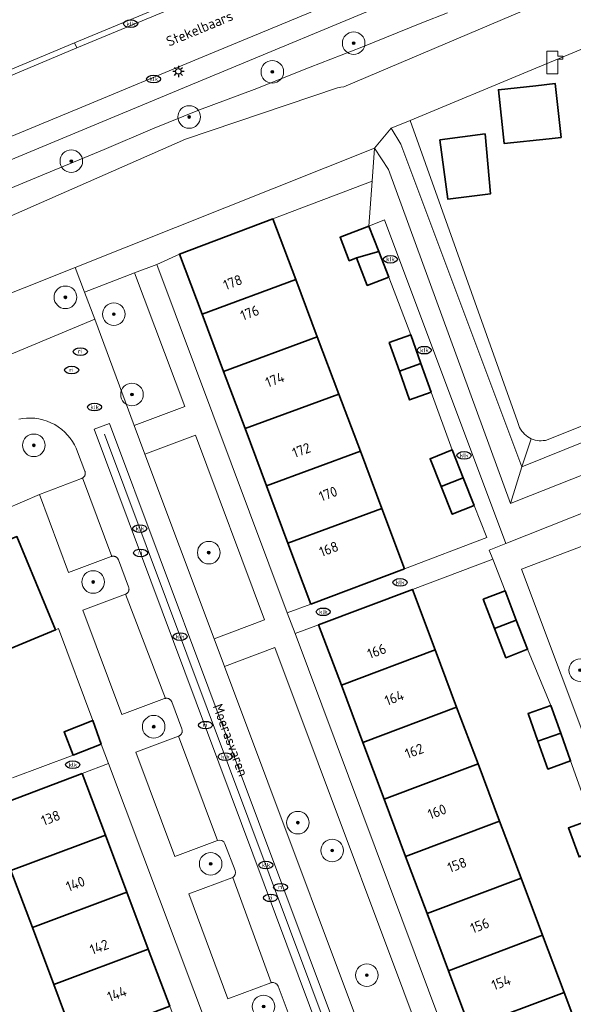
# Model space of a CAD drawing. Header units: metres. Extents: x 103671 to 105190, y 427150 to 429171.
# Tile 129 of 256: x 104706 to 104755, y 427231 to 427318. Entities that reach past the tile are written whole.
import ezdxf
from ezdxf.enums import TextEntityAlignment as Align

# ---------------------------------------------------------------- set-up
doc = ezdxf.new("R2010")
doc.units = ezdxf.units.M
for name, color, linetype, lineweight in [('B-WE-GR-BEPLANTING_CULTUUR_BODEMBEDEKKER-GV', 253, 'Continuous', 18), ('B-WE-GR-BEPLANTING_CULTUUR_HEESTERS-GV', 253, 'Continuous', 18), ('B-WE-GR-BOOM-S', 253, 'Continuous', 25), ('B-WE-IE-MEUBILAIR-S', 253, 'Continuous', 25), ('B-WE-IE-TERREINAFSCHEIDING_KUNSTMATIG_MUUR-G', 253, 'IE-TERREINAFSCHEIDING_KUNSTMATIG-SO', 18), ('B-WE-KL-WATER-S', 253, 'Continuous', 25), ('B-WE-OG-BEBOUWING-GV', 253, 'Continuous', 35), ('B-WE-OG-BEBOUWING-T18', 7, 'Continuous', 18), ('B-WE-OG-TERREIN_BEGROEID-GV', 253, 'Continuous', 18), ('B-WE-OG-TERREIN_ERF-GV', 253, 'Continuous', 18), ('B-WE-OG-TERREIN_OEVER-GV', 253, 'Continuous', 18), ('B-WE-OG-TOPOGRAFIE-T18', 7, 'Continuous', 18), ('B-WE-OG-WATER_SLOOT-GV', 253, 'Continuous', 18), ('B-WE-OG-WEG-GV', 253, 'Continuous', 18), ('B-WE-RI-HWA_GOOT_MOLGOOT-G', 253, 'Continuous', 18), ('B-WE-VH-OPENVERHARDING-GV', 253, 'Continuous', 18), ('B-WE-VH-OPENVERHARDING_BETONELEMENT-GV', 253, 'Continuous', 18), ('B-WE-VH-OPENVERHARDING_BETONSTRAATSTEEN-GV', 253, 'Continuous', 18), ('B-WE-VH-OPENVERHARDING_TEGEL-GV', 253, 'Continuous', 18)]:
    doc.layers.add(name, color=color, linetype=linetype, lineweight=lineweight)
doc.styles.add('NLCS-ISO', font='NLCS-ISO.ttf')
doc.styles.add('NLCS-ISO-M500-T18', font='NLCS-ISO.ttf', dxfattribs={"height": 0.9})
doc.linetypes.add('IE-TERREINAFSCHEIDING_KUNSTMATIG-SO', pattern='A,4,[82,NLCS.SHX,S=0.75,R=90,X=0,Y=0],4,-2', length=10)

# ---------------------------------------------------------------- blocks, each defined once
blk = doc.blocks.new('SKL-WATER_POMP-SO')
at = {"color": 0, "linetype": 'ByBlock', "lineweight": 18}
blk.add_lwpolyline([(1, 1.09), (1, 2), (-1, 2), (-1, -2), (1, -2), (1, 0.57), (1.85, 0.57), (1.85, 1.09)], close=True, dxfattribs=at)
blk = doc.blocks.new('SIE-MEUBILAIR_PAAL_LICHTMAST-SO')
for points in [[(-0.62, 0), (-1, 0)], [(-0.71, 0.71), (-0.44, 0.44)], [(0, 1), (0, 0.62)], [(0.44, 0.44), (0.71, 0.71)], [(1, 0), (0.62, 0)], [(-0.71, -0.71), (-0.44, -0.44)], [(0, -0.62), (0, -1)], [(0.44, -0.44), (0.71, -0.71)]]:
    blk.add_lwpolyline(points)
blk.add_circle((0, 0), 0.5)
blk = doc.blocks.new('SIE-MEUBILAIR_PUT_KOLK-SO')
blk.add_ellipse((0, 0), major_axis=(1.25, 0), ratio=0.54)
at = {"style": 'NLCS-ISO'}
blk.add_text('klk', height=0.75, dxfattribs=at).set_placement((0.03, 0), align=Align.MIDDLE_CENTER)
blk = doc.blocks.new('SIE-MEUBILAIR_PUT_RIOOLPUT-SO')
blk.add_ellipse((0, 0), major_axis=(1.25, 0), ratio=0.54)
at = {"style": 'NLCS-ISO'}
blk.add_text('ri', height=0.75, dxfattribs=at).set_placement((-0.04, 0.07), align=Align.MIDDLE_CENTER)
blk = doc.blocks.new('SGR-BOOM_GBKN-SO')
at = {"linetype": 'ByBlock', "lineweight": 18}
h = blk.add_hatch(color=0, dxfattribs=at)
h.dxf.hatch_style = 1
edge = h.paths.add_edge_path()
edge.add_arc((0, 0), 0.25, 0, 360)
at = {"color": 0, "linetype": 'ByBlock', "lineweight": 18}
for radius in [2, 0.25]:
    blk.add_circle((0, 0), radius, dxfattribs=at)
at = {"color": 0, "linetype": 'ByBlock', "lineweight": 18, "style": 'NLCS-ISO'}
blk.add_attdef('SOORT', (2.5, 0), '', height=1.5, dxfattribs=at)

msp = doc.modelspace()

# ---------------------------------------------------------------- linework, layer by layer
at = {"layer": 'B-WE-GR-BEPLANTING_CULTUUR_BODEMBEDEKKER-GV', "flags": 128}
msp.add_lwpolyline([(104728.378, 427300.445), (104737.173, 427303.765), (104737.386, 427306.701), (104710.853, 427296.139), (104711.68, 427293.966), (104716.112, 427295.653), (104718.096, 427296.408), (104720.11, 427297.324)], close=True, dxfattribs=at)
at = {"layer": 'B-WE-GR-BEPLANTING_CULTUUR_HEESTERS-GV', "flags": 128}
for points in [[(104716.112, 427295.653), (104711.68, 427293.966), (104712.597, 427291.556), (104716.1, 427282.144), (104720.575, 427283.829)], [(104721.521, 427281.304), (104717.047, 427279.618), (104723.175, 427263.27), (104727.649, 427264.956)], [(104728.57, 427262.498), (104724.093, 427260.82), (104739.36, 427220.092), (104743.833, 427221.781)]]:
    msp.add_lwpolyline(points, close=True, dxfattribs=at)
at = {"layer": 'B-WE-IE-TERREINAFSCHEIDING_KUNSTMATIG_MUUR-G', "flags": 128}
for points in [[(104709.402, 427264.178), (104709.129, 427264.065)], [(104712.441, 427256.031), (104709.402, 427264.178)]]:
    msp.add_lwpolyline(points, dxfattribs=at)
at = {"layer": 'B-WE-OG-BEBOUWING-GV', "flags": 128}
for points in [[(104752.849, 427307.532), (104753.922, 427307.648), (104753.405, 427312.42), (104751.67, 427312.232), (104748.371, 427311.874), (104748.888, 427307.102)], [(104743.187, 427307.451), (104743.892, 427302.182), (104747.651, 427302.652), (104747.181, 427307.955)], [(104730.406, 427295.063), (104728.378, 427300.445), (104720.11, 427297.324), (104722.107, 427292.01)], [(104736.886, 427299.81), (104734.343, 427298.821), (104735.155, 427296.735), (104735.793, 427296.983), (104737.766, 427297.55)], [(104737.766, 427297.55), (104735.793, 427296.983), (104736.74, 427294.548), (104738.645, 427295.289)], [(104730.406, 427295.063), (104722.107, 427292.01), (104724.011, 427286.943), (104732.315, 427289.998)], [(104734.224, 427284.933), (104732.315, 427289.998), (104724.011, 427286.943), (104725.915, 427281.875)], [(104740.599, 427290.171), (104738.692, 427289.491), (104739.595, 427286.958), (104741.502, 427287.637)], [(104741.502, 427287.637), (104739.595, 427286.958), (104740.498, 427284.424), (104742.405, 427285.103)], [(104725.915, 427281.875), (104727.819, 427276.808), (104736.133, 427279.867), (104734.224, 427284.933)], [(104744.26, 427279.986), (104742.318, 427279.214), (104743.296, 427276.755), (104745.238, 427277.527)], [(104736.133, 427279.867), (104727.819, 427276.808), (104729.723, 427271.741), (104738.042, 427274.802)], [(104745.238, 427277.527), (104743.296, 427276.755), (104744.274, 427274.295), (104746.216, 427275.067)], [(104740.05, 427269.475), (104738.042, 427274.802), (104729.723, 427271.741), (104731.75, 427266.347)], [(104702.892, 427271.267), (104700.371, 427270.22), (104703.841, 427261.871), (104709.129, 427264.065), (104705.701, 427272.326), (104702.931, 427271.174)], [(104742.76, 427262.285), (104740.74, 427267.644), (104732.439, 427264.515), (104734.45, 427259.163)], [(104748.95, 427267.515), (104747.027, 427266.77), (104748.029, 427264.186), (104749.952, 427264.931)], [(104749.952, 427264.931), (104748.029, 427264.186), (104749.031, 427261.602), (104750.953, 427262.347)], [(104734.45, 427259.163), (104736.349, 427254.109), (104744.663, 427257.234), (104742.76, 427262.285)], [(104753.008, 427257.378), (104750.993, 427256.658), (104751.872, 427254.199), (104753.887, 427254.919)], [(104746.563, 427252.193), (104744.663, 427257.234), (104736.349, 427254.109), (104738.243, 427249.067)], [(104712.441, 427256.031), (104709.88, 427255.035), (104710.68, 427252.979), (104713.165, 427253.945)], [(104753.887, 427254.919), (104751.872, 427254.199), (104752.751, 427251.74), (104754.765, 427252.459)], [(104748.467, 427247.141), (104746.563, 427252.193), (104738.243, 427249.067), (104740.142, 427244.015)], [(104711.493, 427251.352), (104703.13, 427248.205), (104705.175, 427242.773), (104713.542, 427245.906)], [(104750.373, 427242.082), (104748.467, 427247.141), (104740.142, 427244.015), (104742.045, 427238.952)], [(104756.62, 427247.293), (104754.564, 427246.527), (104755.517, 427243.969), (104757.573, 427244.734)], [(104705.175, 427242.773), (104707.077, 427237.719), (104715.444, 427240.852), (104713.542, 427245.906)], [(104752.278, 427237.03), (104750.373, 427242.082), (104742.045, 427238.952), (104743.943, 427233.898)], [(104707.077, 427237.719), (104708.979, 427232.665), (104717.346, 427235.799), (104715.444, 427240.852)], [(104745.842, 427228.846), (104754.181, 427231.98), (104752.278, 427237.03), (104743.943, 427233.898)], [(104719.248, 427230.745), (104717.346, 427235.799), (104708.979, 427232.665), (104710.881, 427227.611)], [(104747.853, 427223.494), (104756.199, 427226.625), (104754.181, 427231.98), (104745.842, 427228.846)]]:
    msp.add_lwpolyline(points, close=True, dxfattribs=at)
at = {"layer": 'B-WE-OG-TERREIN_BEGROEID-GV', "flags": 128}
for points in [[(104741.3, 427320.705), (104720.557, 427312.07), (104699.32, 427303.236), (104678.54, 427294.622), (104660.412, 427287.082), (104641.572, 427279.271), (104621.905, 427271.102), (104611.812, 427266.914), (104611.164, 427268.484), (104608.529, 427268.037), (104605.609, 427268.176), (104602.998, 427268.609), (104600.72, 427269.224), (104598.77, 427269.844), (104596.378, 427270.327), (104593.298, 427270.709), (104590.325, 427270.915), (104588.104, 427270.938), (104585.077, 427270.605), (104582.333, 427269.856), (104579.397, 427268.798)], [(104646.866, 427279.148), (104651.672, 427281.154), (104655.927, 427282.841), (104660.338, 427284.744), (104664.843, 427286.563), (104669.246, 427288.389), (104673.657, 427290.274), (104677.932, 427292.088), (104682.256, 427293.748), (104686.954, 427295.653), (104691.509, 427297.484), (104695.946, 427299.348), (104700.385, 427301.04), (104704.671, 427302.94), (104709.009, 427304.753), (104713.425, 427306.576), (104717.709, 427308.413), (104721.885, 427310.098), (104726.715, 427311.884), (104731.697, 427313.859), (104736.265, 427315.637), (104741.583, 427317.799), (104743.852, 427318.68)], [(104757.266, 427278.352), (104749.925, 427275.442), (104749.436, 427275.245), (104738.633, 427304.807), (104737.386, 427306.701), (104737.173, 427303.765), (104736.886, 427299.81), (104738.284, 427300.355), (104749.034, 427271.722), (104758.467, 427275.462)]]:
    msp.add_lwpolyline(points, dxfattribs=at)
at = {"layer": 'B-WE-OG-TERREIN_ERF-GV', "flags": 128}
for points in [[(104780.038, 427325.547), (104751.32, 427313.629), (104740.539, 427309.155), (104750.064, 427282.493), (104750.109, 427282.316), (104750.169, 427282.144), (104750.243, 427281.977), (104750.331, 427281.817), (104750.433, 427281.666), (104750.547, 427281.524), (104750.673, 427281.392), (104750.81, 427281.272), (104750.957, 427281.163), (104751.113, 427281.068), (104751.276, 427280.987), (104751.445, 427280.919), (104751.62, 427280.867), (104751.799, 427280.83), (104751.98, 427280.808), (104752.162, 427280.802), (104752.344, 427280.811), (104752.525, 427280.837), (104755.715, 427282.086)], [(104662.353, 427321.5), (104656.303, 427318.034), (104664.994, 427297.016), (104665.91, 427297.394), (104669.619, 427298.923), (104682.35, 427304.174), (104682.362, 427304.179), (104689.757, 427307.259), (104703.443, 427312.96), (104703.448, 427312.962), (104710.81, 427316.024), (104724.489, 427321.715)], [(104755.517, 427243.969), (104754.564, 427246.527), (104756.62, 427247.293), (104754.765, 427252.459), (104752.751, 427251.74), (104751.872, 427254.199), (104750.993, 427256.658), (104753.008, 427257.378), (104750.953, 427262.347), (104749.031, 427261.602), (104748.029, 427264.186), (104747.027, 427266.77), (104748.95, 427267.515), (104747.86, 427270.327), (104740.74, 427267.644), (104742.76, 427262.285), (104744.663, 427257.234), (104746.563, 427252.193), (104748.467, 427247.141), (104750.373, 427242.082), (104752.278, 427237.03), (104754.181, 427231.98), (104756.199, 427226.625)], [(104705.328, 427250.976), (104710.68, 427252.979), (104709.88, 427255.035), (104712.441, 427256.031), (104709.402, 427264.178), (104709.129, 427264.065), (104703.841, 427261.871)], [(104710.881, 427227.611), (104708.979, 427232.665), (104707.077, 427237.719), (104705.175, 427242.773), (104703.13, 427248.205), (104690.446, 427243.357), (104689.536, 427241.408), (104690.108, 427239.924), (104692.098, 427240.69), (104693.045, 427238.23), (104691.055, 427237.464), (104691.992, 427234.923), (104693.988, 427235.689), (104694.931, 427233.235), (104695.873, 427230.78)]]:
    msp.add_lwpolyline(points, dxfattribs=at)
for points in [[(104753.922, 427307.648), (104752.849, 427307.532), (104748.888, 427307.102), (104748.371, 427311.874), (104751.67, 427312.232), (104753.405, 427312.42)], [(104743.892, 427302.182), (104743.187, 427307.451), (104747.181, 427307.955), (104747.651, 427302.652)], [(104739.595, 427286.958), (104738.692, 427289.491), (104740.599, 427290.171), (104738.645, 427295.289), (104736.74, 427294.548), (104735.793, 427296.983), (104735.155, 427296.735), (104734.343, 427298.821), (104736.886, 427299.81), (104737.173, 427303.765), (104728.378, 427300.445), (104730.406, 427295.063), (104732.315, 427289.998), (104734.224, 427284.933), (104736.133, 427279.867), (104738.042, 427274.802), (104740.05, 427269.475), (104747.346, 427272.225), (104746.216, 427275.067), (104744.274, 427274.295), (104743.296, 427276.755), (104742.318, 427279.214), (104744.26, 427279.986), (104742.405, 427285.103), (104740.498, 427284.424)], [(104729.723, 427271.741), (104727.819, 427276.808), (104725.915, 427281.875), (104724.011, 427286.943), (104722.107, 427292.01), (104720.11, 427297.324), (104718.096, 427296.408), (104729.658, 427265.563), (104731.75, 427266.347)], [(104732.439, 427264.515), (104730.345, 427263.73), (104745.727, 427222.695), (104746.103, 427222.837), (104747.853, 427223.494), (104745.842, 427228.846), (104743.943, 427233.898), (104742.045, 427238.952), (104740.142, 427244.015), (104738.243, 427249.067), (104736.349, 427254.109), (104734.45, 427259.163)], [(104713.812, 427252.224), (104711.493, 427251.352), (104713.542, 427245.906), (104715.444, 427240.852), (104717.346, 427235.799), (104719.248, 427230.745), (104721.15, 427225.691), (104723.052, 427220.637), (104725.051, 427215.326), (104727.374, 427216.2)]]:
    msp.add_lwpolyline(points, close=True, dxfattribs=at)
at = {"layer": 'B-WE-OG-TERREIN_OEVER-GV', "flags": 128}
for points in [[(104694.348, 427295.958), (104720.653, 427307.511), (104734.116, 427312.05), (104734.397, 427312.109), (104734.683, 427312.142), (104750.668, 427318.923)], [(104743.852, 427318.68), (104741.583, 427317.799), (104736.265, 427315.637), (104731.697, 427313.859), (104726.715, 427311.884), (104721.885, 427310.098), (104717.709, 427308.413), (104713.425, 427306.576), (104709.009, 427304.753), (104704.671, 427302.94)]]:
    msp.add_lwpolyline(points, dxfattribs=at)
for points in [[(104740.539, 427309.155), (104738.863, 427308.46), (104739.715, 427307.05), (104750.43, 427278.495), (104751.276, 427280.987), (104751.113, 427281.068), (104750.957, 427281.163), (104750.81, 427281.272), (104750.673, 427281.392), (104750.547, 427281.524), (104750.433, 427281.666), (104750.331, 427281.817), (104750.243, 427281.977), (104750.169, 427282.144), (104750.109, 427282.316), (104750.064, 427282.493)], [(104783.89, 427293.134), (104783.771, 427293.068), (104755.715, 427282.086), (104752.525, 427280.837), (104752.344, 427280.811), (104752.162, 427280.802), (104751.98, 427280.808), (104751.799, 427280.83), (104751.62, 427280.867), (104751.445, 427280.919), (104751.276, 427280.987), (104750.43, 427278.495), (104756.237, 427280.829), (104786.027, 427292.805), (104784.455, 427293.717), (104784.382, 427293.601), (104784.3, 427293.492), (104784.21, 427293.39), (104784.11, 427293.296), (104784.004, 427293.21)]]:
    msp.add_lwpolyline(points, close=True, dxfattribs=at)
at = {"layer": 'B-WE-OG-WATER_SLOOT-GV', "flags": 128}
for points in [[(104734.683, 427312.142), (104734.397, 427312.109), (104734.116, 427312.05), (104720.653, 427307.511), (104694.348, 427295.958), (104678.994, 427289.377), (104653.399, 427277.36), (104654.804, 427274.035), (104655.7, 427274.413), (104679.655, 427283.719), (104710.853, 427296.139), (104737.386, 427306.701), (104738.863, 427308.46), (104740.539, 427309.155), (104751.32, 427313.629), (104780.038, 427325.547), (104779.474, 427330.331), (104760.085, 427322.918), (104750.668, 427318.923)], [(104739.715, 427307.05), (104738.863, 427308.46), (104737.386, 427306.701), (104738.633, 427304.807), (104749.436, 427275.245), (104750.43, 427278.495)], [(104786.027, 427292.805), (104756.237, 427280.829), (104750.43, 427278.495), (104749.436, 427275.245), (104749.925, 427275.442), (104757.266, 427278.352), (104772.784, 427284.502), (104785.94, 427289.746)]]:
    msp.add_lwpolyline(points, close=True, dxfattribs=at)
at = {"layer": 'B-WE-OG-WEG-GV', "flags": 128}
msp.add_lwpolyline([(104590.269, 427240.75), (104641.168, 427261.889), (104650.02, 427265.566), (104703.039, 427287.586), (104712.597, 427291.556), (104711.68, 427293.966), (104710.853, 427296.139), (104679.655, 427283.719), (104655.7, 427274.413), (104654.804, 427274.035), (104589.402, 427246.445), (104589.177, 427246.35), (104565.137, 427236.209), (104562.202, 427234.934), (104518.968, 427216.943), (104520.997, 427211.967), (104521.659, 427212.248), (104530.51, 427215.931), (104542.101, 427220.753), (104546.486, 427222.504), (104580.217, 427236.569), (104583.74, 427238.038)], close=True, dxfattribs=at)
at = {"layer": 'B-WE-RI-HWA_GOOT_MOLGOOT-G', "flags": 128}
msp.add_lwpolyline([(104748.144, 427188.828), (104713.472, 427281.4)], dxfattribs=at)
at = {"layer": 'B-WE-VH-OPENVERHARDING-GV', "flags": 128}
for points in [[(104737.021, 427320.959), (104721.825, 427314.644), (104711.445, 427310.328), (104700.954, 427305.987), (104700.942, 427305.982), (104699.613, 427305.424), (104697.293, 427304.449), (104695.997, 427303.904), (104695.994, 427303.903), (104684.011, 427298.938), (104675.264, 427295.315), (104663.316, 427290.358), (104654.106, 427286.515), (104641.536, 427281.292)], [(104724.672, 427321.249), (104711.012, 427315.572), (104703.63, 427312.492), (104699.021, 427310.595), (104699.01, 427310.591), (104700.954, 427305.987), (104711.445, 427310.328), (104721.825, 427314.644), (104737.021, 427320.959)], [(104641.572, 427279.271), (104660.412, 427287.082), (104678.54, 427294.622), (104699.32, 427303.236), (104720.557, 427312.07), (104741.3, 427320.705)], [(104758.467, 427275.462), (104749.034, 427271.722), (104747.548, 427271.133), (104747.86, 427270.327), (104748.95, 427267.515), (104749.952, 427264.931), (104750.953, 427262.347), (104753.008, 427257.378), (104753.887, 427254.919), (104754.765, 427252.459), (104756.62, 427247.293)]]:
    msp.add_lwpolyline(points, dxfattribs=at)
for points in [[(104711.012, 427315.572), (104724.672, 427321.249), (104724.489, 427321.715), (104710.81, 427316.024)], [(104778.117, 427236.861), (104764.57, 427231.795), (104750.41, 427269.443), (104764.026, 427274.599)]]:
    msp.add_lwpolyline(points, close=True, dxfattribs=at)
at = {"layer": 'B-WE-VH-OPENVERHARDING_BETONELEMENT-GV', "flags": 128}
msp.add_lwpolyline([(104703.443, 427312.96), (104703.63, 427312.492), (104711.012, 427315.572), (104710.81, 427316.024), (104703.448, 427312.962)], close=True, dxfattribs=at)
at = {"layer": 'B-WE-VH-OPENVERHARDING_BETONSTRAATSTEEN-GV', "flags": 128}
for points in [[(104745.727, 427222.695), (104730.345, 427263.73), (104729.658, 427265.563), (104718.096, 427296.408), (104716.112, 427295.653), (104720.575, 427283.829), (104716.1, 427282.144), (104717.047, 427279.618), (104721.521, 427281.304), (104727.649, 427264.956), (104723.175, 427263.27), (104724.093, 427260.82), (104728.57, 427262.498), (104743.833, 427221.781)], [(104739.36, 427220.092), (104724.093, 427260.82), (104723.175, 427263.27), (104717.047, 427279.618), (104716.1, 427282.144), (104712.597, 427291.556), (104703.039, 427287.586)], [(104704.688, 427274.752), (104707.699, 427276.057), (104711.442, 427277.468), (104711.447, 427277.47), (104711.451, 427277.472), (104711.456, 427277.473), (104711.46, 427277.475), (104711.465, 427277.477), (104711.47, 427277.479), (104711.474, 427277.481), (104711.479, 427277.483), (104711.483, 427277.486), (104711.488, 427277.488), (104711.492, 427277.49), (104711.496, 427277.492), (104711.501, 427277.495), (104711.505, 427277.497), (104711.51, 427277.499), (104711.514, 427277.502), (104711.518, 427277.504), (104711.523, 427277.507), (104711.527, 427277.509), (104711.531, 427277.512), (104711.558, 427277.53), (104711.584, 427277.55), (104711.609, 427277.572), (104711.632, 427277.596), (104711.655, 427277.623), (104711.676, 427277.651), (104711.695, 427277.68), (104711.712, 427277.712), (104711.727, 427277.744), (104711.739, 427277.778), (104711.749, 427277.812), (104711.757, 427277.847), (104711.762, 427277.882), (104711.765, 427277.917), (104711.765, 427277.952), (104711.762, 427277.987), (104711.758, 427278.02), (104711.751, 427278.053), (104711.742, 427278.085), (104711.732, 427278.115), (104711.07, 427279.835), (104710.949, 427280.137), (104710.802, 427280.438), (104710.628, 427280.734), (104710.428, 427281.022), (104710.201, 427281.299), (104709.949, 427281.561), (104709.673, 427281.805), (104709.374, 427282.028), (104709.056, 427282.227), (104708.721, 427282.399), (104708.372, 427282.543), (104708.015, 427282.656), (104707.651, 427282.739), (104707.286, 427282.792), (104706.923, 427282.814), (104706.565, 427282.807), (104706.216, 427282.773), (104705.878, 427282.713)], [(104705.878, 427282.713), (104706.216, 427282.773), (104706.565, 427282.807), (104706.923, 427282.814), (104707.286, 427282.792), (104707.651, 427282.739), (104708.015, 427282.656), (104708.372, 427282.543), (104708.721, 427282.399), (104709.056, 427282.227), (104709.374, 427282.028), (104709.673, 427281.805), (104709.949, 427281.561), (104710.201, 427281.299), (104710.428, 427281.022), (104710.628, 427280.734), (104710.802, 427280.438), (104710.949, 427280.137), (104711.07, 427279.835), (104711.732, 427278.115), (104711.742, 427278.085), (104711.751, 427278.053), (104711.758, 427278.02), (104711.762, 427277.987), (104711.765, 427277.952), (104711.765, 427277.917), (104711.762, 427277.882), (104711.757, 427277.847), (104711.749, 427277.812), (104711.739, 427277.778), (104711.727, 427277.744), (104711.712, 427277.712), (104711.695, 427277.68), (104711.676, 427277.651), (104711.655, 427277.623), (104711.632, 427277.596), (104711.609, 427277.572), (104711.584, 427277.55), (104711.558, 427277.53), (104711.531, 427277.512), (104714.103, 427270.567), (104714.136, 427270.575), (104714.171, 427270.581), (104714.206, 427270.584), (104714.243, 427270.585), (104714.28, 427270.583), (104714.317, 427270.578), (104714.354, 427270.57), (104714.391, 427270.56), (104714.427, 427270.546), (104714.462, 427270.53), (104714.496, 427270.511), (104714.528, 427270.49), (104714.558, 427270.466), (104714.586, 427270.441), (104714.612, 427270.413), (104714.635, 427270.384), (104714.656, 427270.354), (104714.674, 427270.324), (104714.69, 427270.292), (104714.703, 427270.261), (104715.605, 427267.859), (104715.616, 427267.826), (104715.625, 427267.791), (104715.632, 427267.754), (104715.636, 427267.717), (104715.637, 427267.678), (104715.635, 427267.639), (104715.63, 427267.6), (104715.622, 427267.561), (104715.61, 427267.522), (104715.596, 427267.485), (104715.578, 427267.448), (104715.558, 427267.414), (104715.535, 427267.381), (104715.51, 427267.35), (104715.483, 427267.322), (104715.454, 427267.297), (104715.424, 427267.274), (104715.393, 427267.254), (104715.361, 427267.237), (104715.329, 427267.222), (104718.86, 427258.001), (104718.892, 427258.006), (104718.925, 427258.009), (104718.959, 427258.009), (104718.994, 427258.008), (104719.028, 427258.004), (104719.063, 427257.997), (104719.098, 427257.988), (104719.132, 427257.976), (104719.165, 427257.962), (104719.198, 427257.945), (104719.229, 427257.926), (104719.258, 427257.905), (104719.286, 427257.882), (104719.312, 427257.857), (104719.335, 427257.83), (104719.357, 427257.803), (104719.376, 427257.774), (104719.393, 427257.745), (104719.408, 427257.715), (104719.42, 427257.685), (104720.317, 427255.294), (104720.328, 427255.26), (104720.338, 427255.224), (104720.344, 427255.187), (104720.348, 427255.149), (104720.349, 427255.109), (104720.346, 427255.069), (104720.341, 427255.029), (104720.332, 427254.989), (104720.32, 427254.95), (104720.304, 427254.911), (104720.285, 427254.874), (104720.264, 427254.839), (104720.239, 427254.806), (104720.213, 427254.775), (104720.184, 427254.747), (104720.154, 427254.722), (104720.122, 427254.7), (104720.09, 427254.68), (104720.057, 427254.664), (104720.024, 427254.65)], [(104723.491, 427245.43), (104719.69, 427244.007), (104716.238, 427253.234), (104720.024, 427254.65), (104720.057, 427254.664), (104720.09, 427254.68), (104720.122, 427254.7), (104720.154, 427254.722), (104720.184, 427254.747), (104720.213, 427254.775), (104720.239, 427254.806), (104720.264, 427254.839), (104720.285, 427254.874), (104720.304, 427254.911), (104720.32, 427254.95), (104720.332, 427254.989), (104720.341, 427255.029), (104720.346, 427255.069), (104720.349, 427255.109), (104720.348, 427255.149), (104720.344, 427255.187), (104720.338, 427255.224), (104720.328, 427255.26), (104720.317, 427255.294), (104719.42, 427257.685), (104719.408, 427257.715), (104719.393, 427257.745), (104719.376, 427257.774), (104719.357, 427257.803), (104719.335, 427257.83), (104719.312, 427257.857), (104719.286, 427257.882), (104719.258, 427257.905), (104719.229, 427257.926), (104719.198, 427257.945), (104719.165, 427257.962), (104719.132, 427257.976), (104719.098, 427257.988), (104719.063, 427257.997), (104719.028, 427258.004), (104718.994, 427258.008), (104718.959, 427258.009), (104718.925, 427258.009), (104718.892, 427258.006), (104718.86, 427258.001), (104718.818, 427257.991), (104718.777, 427257.978), (104714.993, 427256.562), (104711.536, 427265.802), (104715.312, 427267.215), (104715.32, 427267.218), (104715.329, 427267.222), (104715.361, 427267.237), (104715.393, 427267.254), (104715.424, 427267.274), (104715.454, 427267.297), (104715.483, 427267.322), (104715.51, 427267.35), (104715.535, 427267.381), (104715.558, 427267.414), (104715.578, 427267.448), (104715.596, 427267.485), (104715.61, 427267.522), (104715.622, 427267.561), (104715.63, 427267.6), (104715.635, 427267.639), (104715.637, 427267.678), (104715.636, 427267.717), (104715.632, 427267.754), (104715.625, 427267.791), (104715.616, 427267.826), (104715.605, 427267.859), (104714.703, 427270.261), (104714.69, 427270.292), (104714.674, 427270.324), (104714.656, 427270.354), (104714.635, 427270.384), (104714.612, 427270.413), (104714.586, 427270.441), (104714.558, 427270.466), (104714.528, 427270.49), (104714.496, 427270.511), (104714.462, 427270.53), (104714.427, 427270.546), (104714.391, 427270.56), (104714.354, 427270.57), (104714.317, 427270.578), (104714.28, 427270.583), (104714.243, 427270.585), (104714.206, 427270.584), (104714.171, 427270.581), (104714.136, 427270.575), (104714.103, 427270.567), (104714.081, 427270.561), (104714.059, 427270.553), (104710.286, 427269.142), (104707.699, 427276.057), (104704.688, 427274.752)], [(104705.701, 427272.326), (104709.129, 427264.065), (104709.402, 427264.178), (104712.441, 427256.031), (104713.165, 427253.945), (104713.812, 427252.224), (104727.374, 427216.2)], [(104720.024, 427254.65), (104723.491, 427245.43)], [(104724.135, 427245.137), (104725.028, 427242.752)], [(104725.028, 427242.752), (104724.135, 427245.137)], [(104724.736, 427242.109), (104720.933, 427240.686), (104724.405, 427231.407), (104728.196, 427232.826), (104728.217, 427232.833), (104728.239, 427232.84), (104724.832, 427242.157)], [(104728.239, 427232.84), (104728.217, 427232.833), (104728.196, 427232.826), (104724.405, 427231.407), (104720.933, 427240.686), (104724.736, 427242.109)], [(104724.832, 427242.157), (104728.239, 427232.84)], [(104728.839, 427232.535), (104729.744, 427230.153)], [(104729.744, 427230.153), (104728.839, 427232.535)]]:
    msp.add_lwpolyline(points, dxfattribs=at)
for points in [[(104713.895, 427282.329), (104749.108, 427188.389), (104747.705, 427187.864), (104712.544, 427281.823)], [(104747.705, 427187.864), (104749.108, 427188.389), (104713.895, 427282.329), (104712.544, 427281.823)], [(104714.059, 427270.553), (104714.081, 427270.561), (104714.103, 427270.567), (104711.531, 427277.512), (104711.527, 427277.509), (104711.523, 427277.507), (104711.518, 427277.504), (104711.514, 427277.502), (104711.51, 427277.499), (104711.505, 427277.497), (104711.501, 427277.495), (104711.496, 427277.492), (104711.492, 427277.49), (104711.488, 427277.488), (104711.483, 427277.486), (104711.479, 427277.483), (104711.474, 427277.481), (104711.47, 427277.479), (104711.465, 427277.477), (104711.46, 427277.475), (104711.456, 427277.473), (104711.451, 427277.472), (104711.447, 427277.47), (104711.442, 427277.468), (104707.699, 427276.057), (104710.286, 427269.142)], [(104714.993, 427256.562), (104718.777, 427257.978), (104718.818, 427257.991), (104718.86, 427258.001), (104715.329, 427267.222), (104715.32, 427267.218), (104715.312, 427267.215), (104711.536, 427265.802)], [(104720.024, 427254.65), (104716.238, 427253.234), (104719.69, 427244.007), (104723.491, 427245.43)]]:
    msp.add_lwpolyline(points, close=True, dxfattribs=at)
at = {"layer": 'B-WE-VH-OPENVERHARDING_BETONSTRAATSTEEN-GV'}
for points in [[(104723.491, 427245.43, -0.412568), (104724.135, 427245.137)], [(104724.135, 427245.137, 0.412568), (104723.491, 427245.43)], [(104725.028, 427242.752, -0.352715), (104724.832, 427242.157)], [(104724.832, 427242.157, 0.352715), (104725.028, 427242.752)], [(104724.736, 427242.109, 0.058337), (104724.832, 427242.157)], [(104724.832, 427242.157, -0.058337), (104724.736, 427242.109)], [(104728.239, 427232.84, -0.386397), (104728.839, 427232.535)], [(104728.839, 427232.535, 0.386397), (104728.239, 427232.84)]]:
    msp.add_lwpolyline(points, format="xyb", dxfattribs=at)
at = {"layer": 'B-WE-VH-OPENVERHARDING_TEGEL-GV', "flags": 128}
for points in [[(104740.74, 427267.644), (104747.86, 427270.327), (104747.548, 427271.133), (104749.034, 427271.722), (104738.284, 427300.355), (104736.886, 427299.81), (104737.766, 427297.55), (104738.645, 427295.289), (104740.599, 427290.171), (104741.502, 427287.637), (104742.405, 427285.103), (104744.26, 427279.986), (104745.238, 427277.527), (104746.216, 427275.067), (104747.346, 427272.225), (104740.05, 427269.475), (104731.75, 427266.347), (104729.658, 427265.563), (104730.345, 427263.73), (104732.439, 427264.515)], [(104750.41, 427269.443), (104764.57, 427231.795), (104778.117, 427236.861), (104764.026, 427274.599)]]:
    msp.add_lwpolyline(points, close=True, dxfattribs=at)
msp.add_lwpolyline([(104703.13, 427248.205), (104711.493, 427251.352), (104713.812, 427252.224), (104713.165, 427253.945), (104710.68, 427252.979), (104705.328, 427250.976)], dxfattribs=at)

# ---------------------------------------------------------------- block references
at = {"layer": 'B-WE-GR-BOOM-S', "xscale": 0.5, "yscale": 0.5, "zscale": 0.5}
for p in [(104735.541, 427315.993), (104728.333, 427313.457), (104720.974, 427309.462), (104710.524, 427305.552), (104710, 427293.5), (104714.3, 427292), (104715.9, 427284.9), (104707.2, 427280.4), (104722.7, 427270.9), (104712.469, 427268.303), (104755.6, 427260.5), (104717.824, 427255.491), (104730.6, 427247), (104733.632, 427244.536), (104722.873, 427243.349), (104736.7, 427233.5), (104727.561, 427230.726)]:
    msp.add_blockref('SGR-BOOM_GBKN-SO', p, dxfattribs=at)
at = {"layer": 'B-WE-IE-MEUBILAIR-S', "xscale": 0.5, "yscale": 0.5, "zscale": 0.5}
for name, p in [('SIE-MEUBILAIR_PUT_KOLK-SO', (104715.782, 427317.709)), ('SIE-MEUBILAIR_PAAL_LICHTMAST-SO', (104720.012, 427313.499)), ('SIE-MEUBILAIR_PUT_KOLK-SO', (104717.816, 427312.817)), ('SIE-MEUBILAIR_PUT_KOLK-SO', (104738.79, 427296.87)), ('SIE-MEUBILAIR_PUT_RIOOLPUT-SO', (104711.324, 427288.687)), ('SIE-MEUBILAIR_PUT_KOLK-SO', (104741.8, 427288.82)), ('SIE-MEUBILAIR_PUT_RIOOLPUT-SO', (104710.557, 427287.055)), ('SIE-MEUBILAIR_PUT_KOLK-SO', (104712.58, 427283.78)), ('SIE-MEUBILAIR_PUT_KOLK-SO', (104745.32, 427279.5)), ('SIE-MEUBILAIR_PUT_KOLK-SO', (104716.59, 427273.03)), ('SIE-MEUBILAIR_PUT_RIOOLPUT-SO', (104716.656, 427270.88)), ('SIE-MEUBILAIR_PUT_KOLK-SO', (104739.65, 427268.26)), ('SIE-MEUBILAIR_PUT_KOLK-SO', (104732.84, 427265.66)), ('SIE-MEUBILAIR_PUT_KOLK-SO', (104720.16, 427263.47)), ('SIE-MEUBILAIR_PUT_RIOOLPUT-SO', (104722.407, 427255.63)), ('SIE-MEUBILAIR_PUT_KOLK-SO', (104724.16, 427252.84)), ('SIE-MEUBILAIR_PUT_KOLK-SO', (104710.65, 427252.12)), ('SIE-MEUBILAIR_PUT_KOLK-SO', (104727.76, 427243.24)), ('SIE-MEUBILAIR_PUT_RIOOLPUT-SO', (104729.063, 427241.278)), ('SIE-MEUBILAIR_PUT_RIOOLPUT-SO', (104728.17, 427240.344))]:
    msp.add_blockref(name, p, dxfattribs=at)
at = {"layer": 'B-WE-KL-WATER-S', "xscale": 0.5, "yscale": 0.5, "zscale": 0.5}
msp.add_blockref('SKL-WATER_POMP-SO', (104753.143, 427314.293), dxfattribs=at)

# ---------------------------------------------------------------- texts
at = {"layer": 'B-WE-OG-BEBOUWING-T18', "style": 'NLCS-ISO-M500-T18'}
for s, rotation, p in [('178', 20.7, (104724.826, 427294.829)), ('176', 20.6, (104726.336, 427292.126)), ('174', 20.6, (104728.559, 427286.21)), ('172', 20.6, (104730.906, 427279.965)), ('170', 20.7, (104733.277, 427276.104)), ('168', 20.6, (104733.339, 427271.22)), ('166', 20.7, (104737.587, 427262.181)), ('164', 20.6, (104739.14, 427258.053)), ('162', 20.6, (104740.91, 427253.342)), ('160', 20.6, (104742.928, 427247.973)), ('138', 20.6, (104708.699, 427247.419)), ('158', 20.6, (104744.698, 427243.262)), ('140', 20.6, (104710.895, 427241.584)), ('156', 20.6, (104746.715, 427237.893)), ('142', 20.6, (104712.997, 427235.999)), ('154', 20.6, (104748.609, 427232.853)), ('144', 20.6, (104714.564, 427231.836))]:
    msp.add_text(s, height=0.9, rotation=rotation, dxfattribs=at).set_placement(p, align=Align.MIDDLE)
at = {"layer": 'B-WE-OG-TOPOGRAFIE-T18', "style": 'NLCS-ISO-M500-T18'}
for s, rotation, p in [('Stekelbaars', 22.6, (104721.888, 427317.29)), ('Moerasvaren', 290.4, (104724.63, 427254.308))]:
    msp.add_text(s, height=0.9, rotation=rotation, dxfattribs=at).set_placement(p, align=Align.MIDDLE)

doc.saveas('drawing.dxf')
